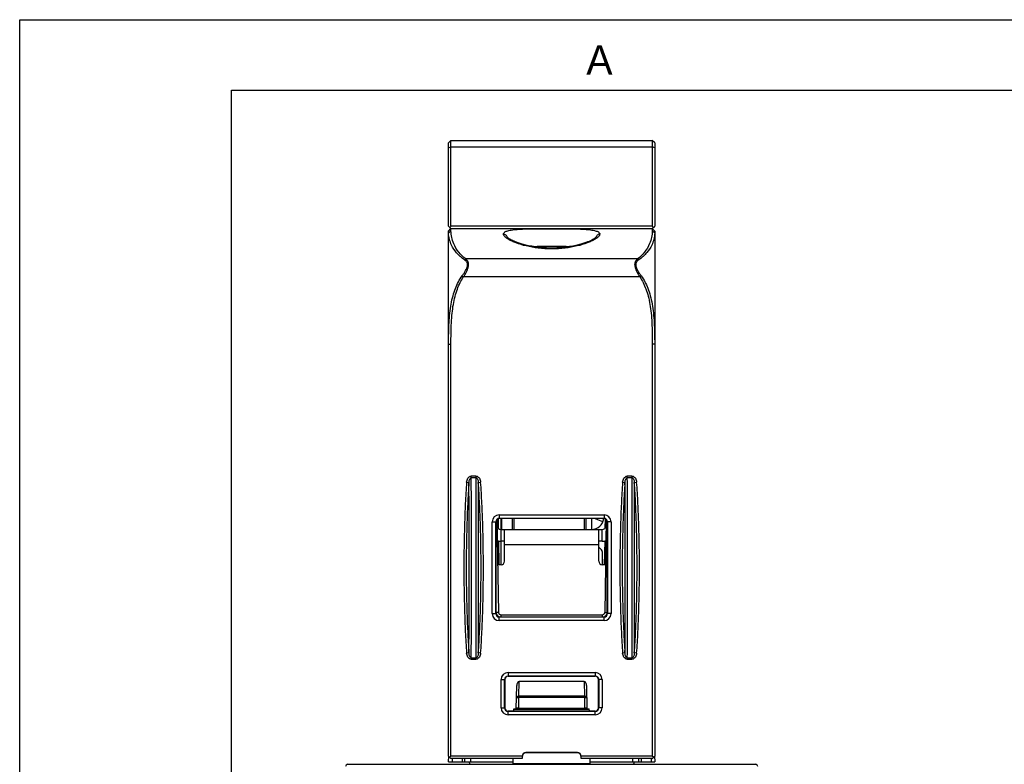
# Model space of a CAD drawing. Header units: millimetres. Extents: x 0 to 420, y 0 to 297.
# Tile 5 of 24: x 0 to 84, y 234 to 297. Entities that reach past the tile are written whole.
import ezdxf

# ---------------------------------------------------------------- set-up
doc = ezdxf.new("R2010")
doc.units = ezdxf.units.MM
doc.header["$LTSCALE"] = 23.1
doc.layers.get('0').update_dxf_attribs({"linetype": 'CONTINUOUS'})
doc.styles.add('TEXTSTYLE_2', font='trium.ttf')

msp = doc.modelspace()

# ---------------------------------------------------------------- linework, layer by layer
at = {"color": 2, "linetype": 'CONTINUOUS'}
for p, q in [((0, 0), (0, 297)), ((0, 297), (420, 297))]:
    msp.add_line(p, q, dxfattribs=at)
at = {"color": 7, "linetype": 'CONTINUOUS'}
for p, q in [((18, 6), (18, 291)), ((18, 291), (414, 291)), ((36.42616, 286.54939), (36.62616, 286.74939)), ((36.42616, 279.44939), (36.42616, 286.54939)), ((36.62616, 286.1984), (36.62616, 286.74939)), ((36.62616, 286.74939), (53.72616, 286.74939)), ((53.72616, 286.74939), (53.72616, 286.1984)), ((53.92616, 286.54939), (53.72616, 286.74939)), ((53.92616, 286.54939), (53.92616, 279.44939)), ((36.42616, 279.44939), (36.62616, 279.24939)), ((53.72616, 279.45464), (36.62616, 279.45464)), ((53.72616, 279.24939), (53.92616, 279.44939)), ((36.42616, 279.04939), (36.62616, 279.24939)), ((36.42616, 234.44939), (36.42616, 279.04939)), ((36.62616, 279.06484), (36.62616, 279.24939)), ((36.62616, 279.24939), (53.72616, 279.24939)), ((53.72616, 279.24939), (53.72616, 279.06484)), ((53.92616, 279.04939), (53.72616, 279.24939)), ((53.92616, 279.04939), (53.92616, 234.44939)), ((36.62616, 234.44939), (36.62616, 269.43113)), ((53.72616, 269.43113), (53.72616, 234.44939)), ((40.45016, 254.34939), (40.44897, 246.54939)), ((40.5348, 254.54782), (40.67273, 246.6459)), ((40.57616, 253.99939), (40.57616, 254.5802)), ((40.63373, 254.60879), (40.64776, 253.80506)), ((49.62616, 254.62534), (40.72616, 254.62534)), ((40.87616, 253.69939), (40.87616, 254.62534)), ((48.57616, 253.69939), (48.57616, 254.62534)), ((49.81751, 254.54782), (49.67959, 246.6459)), ((49.71858, 254.60879), (49.70455, 253.80506)), ((49.77616, 253.99939), (49.77616, 254.5802)), ((49.90334, 246.54939), (49.90215, 254.34939)), ((41.17616, 250.99939), (41.17616, 253.69939)), ((48.57616, 253.69939), (49.47616, 253.69939)), ((49.17616, 250.99939), (49.17616, 253.69939)), ((40.66675, 252.71707), (40.70225, 250.68351)), ((49.68556, 252.71707), (49.65006, 250.68351)), ((40.72616, 246.27217), (49.62616, 246.27217)), ((40.87269, 246.44939), (49.47962, 246.44939)), ((41.19812, 240.94939), (41.19776, 238.54939)), ((48.87616, 241.22738), (41.47616, 241.22738)), ((49.15455, 238.54939), (49.15419, 240.94939)), ((42.17616, 238.44939), (42.21073, 240.42991)), ((47.93749, 240.77727), (42.41482, 240.77727)), ((48.14159, 240.42991), (48.17616, 238.44939)), ((41.97304, 238.27095), (41.97616, 238.44939)), ((41.97596, 238.43797), (48.37635, 238.43797)), ((41.97616, 238.44939), (42.17616, 238.44939)), ((42.37753, 238.52973), (47.97478, 238.52973)), ((48.17616, 238.44939), (48.37616, 238.44939)), ((48.37927, 238.27095), (48.37616, 238.44939)), ((41.47616, 238.27095), (48.87616, 238.27095)), ((36.62616, 234.24939), (36.42616, 234.44939)), ((36.42616, 233.94939), (36.43488, 234.44924)), ((36.62616, 234.44939), (36.52616, 234.34939)), ((42.67616, 234.44939), (36.62616, 234.44939)), ((42.67965, 234.24939), (36.62616, 234.24939)), ((36.72592, 234.24939), (36.72616, 233.94939)), ((37.57592, 234.24939), (37.57616, 233.94939)), ((37.77746, 234.24939), (37.77616, 233.94939)), ((41.89552, 233.83007), (41.90284, 234.24939)), ((42.67616, 234.44939), (42.67965, 234.24939)), ((47.37616, 234.74939), (42.97616, 234.74939)), ((47.37616, 234.72837), (42.97616, 234.72837)), ((47.67266, 234.24939), (47.67616, 234.44939)), ((53.72616, 234.24939), (47.67266, 234.24939)), ((53.72616, 234.44939), (47.67616, 234.44939)), ((48.45679, 233.83007), (48.44947, 234.24939)), ((52.57616, 233.94939), (52.57484, 234.25005)), ((52.77639, 234.24939), (52.77616, 233.94939)), ((53.62639, 234.24939), (53.62616, 233.94939)), ((53.72616, 234.24939), (53.92616, 234.44939)), ((53.82616, 234.34939), (53.72616, 234.44939)), ((53.91743, 234.44924), (53.92616, 233.94939)), ((27.87616, 233.74939), (62.47616, 233.74939)), ((36.42616, 233.94939), (41.89761, 233.94939)), ((38.17616, 233.94939), (38.21142, 233.74939)), ((41.89552, 233.83007), (48.45679, 233.83007)), ((48.4547, 233.94939), (53.92616, 233.94939)), ((52.17616, 233.94939), (52.14089, 233.74939))]:
    msp.add_line(p, q, dxfattribs=at)
at = {"color": 9, "linetype": 'CONTINUOUS'}
for p, q in [((36.42616, 286.1086), (36.62616, 286.1984)), ((36.62616, 286.1984), (53.72616, 286.1984)), ((53.92616, 286.1086), (53.72616, 286.1984)), ((36.42616, 278.86631), (36.62616, 279.06484)), ((53.92616, 278.86631), (53.72616, 279.06484)), ((37.78027, 276.60243), (37.88999, 276.67403)), ((52.46232, 276.67403), (37.88999, 276.67403)), ((52.57205, 276.60243), (52.46232, 276.67403)), ((37.57068, 275.23658), (37.69438, 275.14915)), ((52.65793, 275.14915), (37.69438, 275.14915)), ((52.78163, 275.23658), (52.65793, 275.14915)), ((36.42616, 269.43113), (36.62616, 269.43113)), ((53.92616, 269.43113), (53.72616, 269.43113)), ((37.95694, 257.70484), (38.15563, 257.68992)), ((38.35365, 258.09195), (38.35365, 258.22949)), ((38.74866, 258.09195), (38.35365, 258.09195)), ((38.74865, 258.22949), (38.35367, 258.22949)), ((38.74866, 258.22949), (38.74866, 258.09195)), ((38.94668, 257.68992), (39.14537, 257.70484)), ((51.20694, 257.70484), (51.40563, 257.68992)), ((51.60365, 258.09195), (51.60365, 258.22949)), ((51.99866, 258.09195), (51.60365, 258.09195)), ((51.99865, 258.22949), (51.60367, 258.22949)), ((51.99866, 258.22949), (51.99866, 258.09195)), ((52.19668, 257.68992), (52.39537, 257.70484)), ((40.13135, 246.54939), (40.13135, 254.34939)), ((40.13135, 254.34939), (40.45016, 254.34939)), ((40.4313, 246.54939), (40.4313, 254.34939)), ((40.72616, 254.9442), (40.72616, 254.62534)), ((40.72616, 254.9442), (49.62616, 254.9442)), ((40.72616, 254.64425), (49.62616, 254.64425)), ((40.93473, 253.69939), (40.93473, 254.62534)), ((41.81758, 254.62534), (41.81758, 253.69939)), ((41.959, 254.62534), (41.959, 253.69939)), ((47.94331, 254.62534), (47.94331, 253.69939)), ((48.08473, 254.62534), (48.08473, 253.69939)), ((49.52496, 254.3366), (48.8185, 254.62534)), ((49.62616, 254.9442), (49.62616, 254.62534)), ((50.22096, 254.34939), (49.90215, 254.34939)), ((49.92101, 254.34939), (49.92101, 246.54939)), ((50.22096, 254.34939), (50.22096, 246.54939)), ((40.54437, 253.99939), (40.57616, 253.99939)), ((40.87616, 252.69939), (40.87616, 253.69939)), ((49.47616, 252.69939), (49.47616, 253.69939)), ((49.80794, 253.99939), (49.77616, 253.99939)), ((49.17616, 252.39939), (41.17616, 252.39939)), ((40.47276, 246.64328), (40.44919, 247.99308)), ((49.90312, 247.99308), (49.87955, 246.64328)), ((40.13135, 246.54939), (40.44897, 246.54939)), ((40.72616, 245.95458), (40.72616, 246.27217)), ((49.62616, 246.25454), (40.72616, 246.25454)), ((49.62616, 245.95458), (40.72616, 245.95458)), ((40.87269, 246.44939), (40.87269, 246.27217)), ((49.47962, 246.44939), (49.47962, 246.27217)), ((49.62616, 245.95458), (49.62616, 246.27217)), ((50.22096, 246.54939), (49.90334, 246.54939)), ((38.15563, 243.20886), (37.95694, 243.19394)), ((38.35365, 242.66929), (38.35365, 242.80683)), ((38.35366, 242.80683), (38.74866, 242.80683)), ((38.35366, 242.66929), (38.74864, 242.66929)), ((38.74866, 242.80683), (38.74866, 242.66929)), ((39.14537, 243.19394), (38.94669, 243.20886)), ((51.40563, 243.20886), (51.20694, 243.19394)), ((51.60365, 242.66929), (51.60365, 242.80683)), ((51.60365, 242.80683), (51.99866, 242.80683)), ((51.60366, 242.66929), (51.99864, 242.66929)), ((51.99866, 242.80683), (51.99866, 242.66929)), ((52.39537, 243.19394), (52.19669, 243.20886)), ((40.88135, 238.54939), (40.88135, 240.94939)), ((40.88135, 240.94939), (41.1813, 240.94939)), ((41.1813, 238.54939), (41.1813, 240.94939)), ((41.47616, 241.5442), (41.47616, 241.24425)), ((41.47616, 241.5442), (48.87616, 241.5442)), ((41.47616, 241.24425), (48.87616, 241.24425)), ((48.87616, 241.5442), (48.87616, 241.24425)), ((49.17101, 240.94939), (49.17101, 238.54939)), ((49.47096, 240.94939), (49.17101, 240.94939)), ((49.47096, 240.94939), (49.47096, 238.54939)), ((42.39296, 239.52504), (42.41482, 240.77727)), ((47.93749, 240.77727), (47.95935, 239.52504)), ((42.37753, 238.52973), (42.39296, 239.41382)), ((42.39296, 239.41382), (42.39296, 239.52504)), ((47.95935, 239.52504), (42.39296, 239.52504)), ((47.95935, 239.41382), (42.39296, 239.41382)), ((47.95935, 239.52504), (47.95935, 239.41382)), ((47.95935, 239.41382), (47.97478, 238.52973)), ((40.88135, 238.54939), (41.1813, 238.54939)), ((49.47096, 238.54939), (49.17101, 238.54939)), ((41.47616, 237.95458), (41.47616, 238.25454)), ((48.87616, 238.25454), (41.47616, 238.25454)), ((48.87616, 237.95458), (41.47616, 237.95458)), ((48.87616, 237.95458), (48.87616, 238.25454)), ((38.27746, 234.24939), (38.27615, 233.94939)), ((42.67616, 234.44939), (42.69714, 234.44939)), ((42.97616, 234.74939), (42.97616, 234.72837)), ((47.37616, 234.74939), (47.37616, 234.72837)), ((47.67616, 234.44939), (47.65517, 234.44939)), ((52.07616, 233.94939), (52.07485, 234.24939))]:
    msp.add_line(p, q, dxfattribs=at)
at = {"color": 3, "linetype": 'CONTINUOUS'}
for p, q in [((40.87616, 253.69939), (48.57616, 253.69939)), ((40.87616, 250.69939), (40.87616, 252.69939)), ((41.17616, 252.69939), (40.87616, 252.69939)), ((49.47616, 252.69939), (49.17616, 252.69939)), ((49.41758, 251.95797), (49.17616, 252.19939)), ((49.47616, 251.81655), (49.47616, 250.69939))]:
    msp.add_line(p, q, dxfattribs=at)
at = {"color": 7, "linetype": 'CONTINUOUS'}
msp.add_lwpolyline([(48.96255, 278.5366), (48.96307, 278.53729), (48.96157, 278.53549), (48.95662, 278.52997), (48.94932, 278.52239), (48.93978, 278.51308), (48.92763, 278.50189), (48.91352, 278.48956), (48.89752, 278.47625), (48.87941, 278.46184), (48.85932, 278.44655), (48.83726, 278.43045), (48.81303, 278.41349), (48.78646, 278.39564), (48.75746, 278.37693), (48.72584, 278.35736), (48.69126, 278.33684), (48.65346, 278.31534), (48.61235, 278.29297), (48.5678, 278.26977), (48.51964, 278.24579), (48.46776, 278.22108), (48.41228, 278.19582), (48.35312, 278.17005), (48.2902, 278.14383), (48.22368, 278.1173), (48.15361, 278.09054), (48.07985, 278.06357), (48.00229, 278.03644), (47.92093, 278.00922), (47.83566, 277.98197), (47.74618, 277.95471), (47.65259, 277.92758), (47.55467, 277.90064), (47.45151, 277.8738), (47.34318, 277.84724), (47.22945, 277.82108), (47.10893, 277.79521), (46.9821, 277.76995), (46.84831, 277.74542), (46.70421, 277.72134), (46.54867, 277.69798), (46.38248, 277.67597), (46.20503, 277.65573), (46.01474, 277.63771), (45.81331, 277.62273), (45.60533, 277.6116), (45.39051, 277.60468), (45.17018, 277.60239), (44.95164, 277.60491), (44.7355, 277.6121), (44.52243, 277.6238), (44.3197, 277.63925), (44.12946, 277.65761), (43.94996, 277.67844), (43.78229, 277.70103), (43.62784, 277.72458), (43.48489, 277.7488), (43.34987, 277.77387), (43.22217, 277.79963), (43.10218, 277.82571), (42.98811, 277.85226), (42.87969, 277.87917), (42.77699, 277.9062), (42.67888, 277.9335), (42.58508, 277.961), (42.49575, 277.98854), (42.41048, 278.0161), (42.32916, 278.04363), (42.25179, 278.07102), (42.17823, 278.09824), (42.10835, 278.12527), (42.0422, 278.15201), (41.97988, 278.17834), (41.92131, 278.20422), (41.86643, 278.22958), (41.81539, 278.25426), (41.76811, 278.27817), (41.7244, 278.3013), (41.68418, 278.32356), (41.64735, 278.34485), (41.61365, 278.36518), (41.58276, 278.38463), (41.55453, 278.40316), (41.52879, 278.42076), (41.50531, 278.4375), (41.48389, 278.45343), (41.46452, 278.46847), (41.44726, 278.48249), (41.43188, 278.49558), (41.41847, 278.5076), (41.40759, 278.51791), (41.40246, 278.523)], dxfattribs=at)
for centre, radius, start, end in [((85.82869, 230.34631), 69.51632, 135.0549009, 135.1745236), ((4.59447, 230.38676), 69.43759, 44.8430203, 44.9627785), ((40.87616, 253.99939), 0.3, 180, 270), ((49.47616, 253.99939), 0.3, 270, 360), ((40.87616, 250.99939), 0.3, 270, 360), ((49.47616, 250.99939), 0.3, 180, 270), ((40.87616, 249.69939), 1, 90, 105.8781005), ((49.47616, 249.69939), 1, 74.1218995, 90), ((40.87269, 246.64939), 0.2, 181, 270), ((49.47962, 246.64939), 0.2, 270, 359), ((42.97616, 234.44939), 0.3, 90, 180), ((32.87517, 234.44599), 9.82197, 359.4308025, 0.0198138), ((47.37616, 234.44939), 0.3, 0, 90), ((27.87616, 233.54939), 0.2, 90, 180), ((62.47616, 233.54939), 0.2, 0, 90)]:
    msp.add_arc(centre, radius, start, end, dxfattribs=at)
at = {"color": 9, "linetype": 'CONTINUOUS'}
for centre, radius, start, end in [((40.72616, 254.34939), 0.59481, 90, 180), ((40.72616, 254.34939), 0.29485, 90, 180), ((49.62616, 254.34939), 0.59481, 0, 90), ((49.62616, 254.34939), 0.29485, 0, 90), ((40.72616, 246.54939), 0.59481, 180, 270), ((40.72616, 246.54939), 0.29485, 180, 270), ((40.8718, 246.6505), 0.39911, 181.0364581, 187.1309568), ((40.87594, 246.65115), 0.4033, 187.1499676, 204.7046119), ((40.87341, 246.65173), 0.40159, 234.418665, 251.0614214), ((49.48055, 246.64862), 0.39811, 288.6207823, 300.6789289), ((49.62616, 246.54939), 0.59481, 270, 360), ((49.62616, 246.54939), 0.29485, 270, 360), ((49.48113, 246.64969), 0.39838, 331.3071641, 338.6616583), ((41.47616, 240.94939), 0.59481, 90, 180), ((41.47616, 240.94939), 0.29485, 90, 180), ((48.87616, 240.94939), 0.59481, 0, 90), ((48.87616, 240.94939), 0.29485, 0, 90), ((41.47616, 238.54939), 0.59481, 180, 270), ((41.47616, 238.54939), 0.29485, 180, 270), ((48.87616, 238.54939), 0.59481, 270, 360), ((48.87616, 238.54939), 0.29485, 270, 360)]:
    msp.add_arc(centre, radius, start, end, dxfattribs=at)
at = {"color": 3, "linetype": 'CONTINUOUS'}
for centre, radius, start, end in [((48.57616, 254.72439), 1.025, 270, 354.4459973), ((40.87616, 253.99939), 1.3, 256.2118498, 270), ((49.47616, 253.99939), 1.3, 270, 283.7881502), ((49.27616, 251.81655), 0.2, 0, 45)]:
    msp.add_arc(centre, radius, start, end, dxfattribs=at)
at = {"color": 7, "linetype": 'CONTINUOUS'}
for centre, major_axis, ratio, start_param, end_param in [((40.72616, 254.34935), (0, 0.27599), 0.99999999, 0, 1.570644), ((49.62616, 254.34935), (0, 0.27599), 0.99999999, -1.570644, 0), ((40.72616, 246.54935), (0, 0.27718), 0.99999999, 1.570644, 3.14159265), ((49.62616, 246.54935), (0, 0.27718), 0.99999999, -3.14159265, -1.570644), ((41.47616, 240.94935), (0, 0.27803), 0.99999999, 0, 1.570644), ((48.87616, 240.94935), (0, 0.27803), 0.99999999, -1.570644, 0), ((42.41069, 240.4264), (0.00611, 0.35086), 0.56994393, 0.00991806, 1.57070393), ((47.94162, 240.4264), (-0.00611, 0.35086), 0.56994393, -1.57070393, -0.00991806), ((41.47616, 238.54935), (0, 0.2784), 0.99999999, 1.570644, 3.14159265), ((42.37728, 238.51225), (0.20003, 0.00002), 0.08735513, 1.56956674, 3.14005848), ((47.97503, 238.51225), (0.20003, -0.00002), 0.08735513, 0.00153417, 1.57202591), ((48.87616, 238.54935), (0, 0.2784), 0.99999999, -3.14159265, -1.570644)]:
    msp.add_ellipse(centre, major_axis=major_axis, ratio=ratio, start_param=start_param, end_param=end_param, dxfattribs=at)
for points, knots in [([(36.62625, 279.45464), (36.62614, 280.03342), (36.62531, 281.18529), (36.62666, 282.89732), (36.62657, 284.56646), (36.62462, 285.66251), (36.62616, 286.1984)], [0, 0, 0, 0, 0.25747338, 0.51241649, 0.76160656, 1, 1, 1, 1]), ([(53.72616, 286.1984), (53.72762, 285.66251), (53.72576, 284.56646), (53.7257, 282.89732), (53.7269, 281.18529), (53.72614, 280.03342), (53.72609, 279.45464)], [0, 0, 0, 0, 0.23839345, 0.48758353, 0.74252668, 1, 1, 1, 1]), ([(37.78027, 276.60243), (37.64746, 276.69007), (37.40578, 276.87534), (37.01598, 277.27874), (36.59436, 277.90576), (36.42616, 278.5158), (36.42616, 278.86631)], [0, 0, 0, 0, 0.17488344, 0.33317602, 0.61475314, 1, 1, 1, 1]), ([(37.88999, 276.67403), (37.4443, 276.99926), (36.83814, 277.76593), (36.62616, 278.69183), (36.62616, 279.06484)], [0, 0, 0, 0, 0.59663871, 1, 1, 1, 1]), ([(53.72616, 279.06484), (53.72616, 278.69446), (53.51572, 277.7687), (52.91011, 277.00079), (52.46232, 276.67403)], [0, 0, 0, 0, 0.40052953, 1, 1, 1, 1]), ([(53.92616, 278.86631), (53.92616, 278.51834), (53.7599, 277.91131), (53.34139, 277.28476), (52.95053, 276.87875), (52.70671, 276.6913), (52.57205, 276.60243)], [0, 0, 0, 0, 0.38243224, 0.66357225, 0.82267566, 1, 1, 1, 1]), ([(37.57068, 275.23658), (37.6262, 275.31207), (37.73073, 275.45798), (37.86781, 275.67062), (37.96958, 275.86816), (38.0298, 276.04998), (38.04086, 276.2191), (37.99988, 276.37338), (37.90816, 276.50348), (37.82571, 276.57244), (37.78027, 276.60243)], [0, 0, 0, 0, 0.17805242, 0.34099469, 0.48030158, 0.59935158, 0.70242454, 0.79786235, 0.89654526, 1, 1, 1, 1]), ([(37.69438, 275.14915), (37.74643, 275.2326), (37.84451, 275.39429), (37.97262, 275.62999), (38.0675, 275.84939), (38.12315, 276.05143), (38.13307, 276.23854), (38.08417, 276.46356), (37.97577, 276.60365), (37.88999, 276.67403)], [0, 0, 0, 0, 0.17423117, 0.33496892, 0.4748941, 0.59688169, 0.70433853, 0.80344582, 1, 1, 1, 1]), ([(52.46232, 276.67403), (52.37671, 276.60379), (52.26845, 276.46408), (52.21935, 276.23949), (52.22897, 276.05247), (52.28446, 275.85012), (52.41885, 275.54013), (52.55784, 275.30963), (52.65793, 275.14915)], [0, 0, 0, 0, 0.19618917, 0.2950917, 0.40250768, 0.52460066, 0.6649104, 1, 1, 1, 1]), ([(52.57205, 276.60243), (52.52667, 276.57248), (52.44439, 276.50366), (52.3527, 276.37393), (52.31158, 276.21997), (52.32229, 276.05091), (52.3824, 275.86883), (52.48432, 275.67095), (52.62152, 275.45803), (52.72613, 275.31205), (52.78163, 275.23658)], [0, 0, 0, 0, 0.10329446, 0.20175121, 0.2969911, 0.40000863, 0.51913595, 0.65880601, 0.82200948, 1, 1, 1, 1]), ([(36.42616, 269.43113), (36.42616, 269.74421), (36.4302, 270.35678), (36.45904, 271.24215), (36.52423, 272.06757), (36.63072, 272.82814), (36.78412, 273.5294), (36.98884, 274.16505), (37.24161, 274.73665), (37.45447, 275.07856), (37.57068, 275.23658)], [0, 0, 0, 0, 0.15626378, 0.3057301, 0.44204384, 0.56932887, 0.68876359, 0.79986461, 0.90209586, 1, 1, 1, 1]), ([(36.62616, 269.43113), (36.62616, 269.74278), (36.62993, 270.35184), (36.65673, 271.23044), (36.71753, 272.04649), (36.81677, 272.79526), (36.95981, 273.48314), (37.15082, 274.10437), (37.38614, 274.66153), (37.58541, 274.99497), (37.69438, 275.14915)], [0, 0, 0, 0, 0.15840724, 0.30957671, 0.4467129, 0.57417486, 0.6932437, 0.8034089, 0.90403058, 1, 1, 1, 1]), ([(52.65793, 275.14915), (52.76569, 274.99669), (52.96388, 274.66631), (53.19853, 274.11171), (53.39048, 273.49103), (53.53466, 272.80211), (53.63422, 272.05154), (53.69542, 271.23333), (53.72245, 270.35281), (53.72616, 269.74294), (53.72616, 269.43113)], [0, 0, 0, 0, 0.09489775, 0.19499332, 0.30542082, 0.42463502, 0.55231151, 0.69001455, 0.84151073, 1, 1, 1, 1]), ([(52.78163, 275.23658), (52.89655, 275.08031), (53.10826, 274.74155), (53.36031, 274.17256), (53.56602, 273.53746), (53.72064, 272.83512), (53.82748, 272.07269), (53.8931, 271.24508), (53.92217, 270.35775), (53.92616, 269.74438), (53.92616, 269.43113)], [0, 0, 0, 0, 0.09681679, 0.19851725, 0.30989217, 0.42948144, 0.55698405, 0.69386401, 0.84365549, 1, 1, 1, 1]), ([(42.69364, 234.24939), (42.69423, 234.24939), (42.69386, 234.25292), (42.69489, 234.25676), (42.69492, 234.26571), (42.69547, 234.27681), (42.69578, 234.29123), (42.69628, 234.31535), (42.69651, 234.33474), (42.69665, 234.34842)], [0, 0, 0, 0, 0.0177624, 0.06889472, 0.152853, 0.26855116, 0.41376534, 0.58598612, 1, 1, 1, 1]), ([(42.97616, 234.72837), (42.93972, 234.72837), (42.86605, 234.71373), (42.77306, 234.65117), (42.71113, 234.55775), (42.69679, 234.48408), (42.69678, 234.44765)], [0, 0, 0, 0, 0.24999688, 0.49997828, 0.7499658, 1, 1, 1, 1]), ([(47.65553, 234.44765), (47.65552, 234.48408), (47.64118, 234.55775), (47.57925, 234.65117), (47.48626, 234.71373), (47.41259, 234.72837), (47.37616, 234.72837)], [0, 0, 0, 0, 0.2500342, 0.50002172, 0.75000312, 1, 1, 1, 1]), ([(47.65517, 234.44939), (47.65518, 234.42389), (47.65529, 234.38685), (47.65573, 234.33972), (47.65613, 234.30977), (47.65666, 234.28529), (47.6571, 234.26848), (47.65765, 234.25873), (47.65781, 234.25362), (47.65837, 234.25137), (47.65833, 234.24939), (47.65867, 234.24939)], [0, 0, 0, 0, 0.38231052, 0.5551949, 0.70665858, 0.83093014, 0.92342438, 0.95648019, 0.98034614, 0.99486309, 1, 1, 1, 1])]:
    msp.add_open_spline(points, degree=3, knots=knots, dxfattribs=at)
at = {"color": 9, "linetype": 'CONTINUOUS'}
for points, knots in [([(41.09116, 278.78676), (41.09073, 278.81307), (41.10399, 278.86999), (41.16577, 278.94223), (41.26205, 279.00304), (41.3932, 279.05534), (41.55953, 279.0995), (41.76029, 279.13643), (41.9942, 279.1666), (42.36685, 279.20008), (42.89954, 279.22495), (43.6036, 279.23916), (44.37297, 279.24506), (45.17621, 279.24593), (45.97945, 279.24506), (46.74882, 279.23916), (47.45286, 279.22494), (47.98554, 279.20008), (48.35818, 279.16659), (48.59209, 279.13642), (48.79284, 279.09949), (48.95916, 279.05533), (49.09029, 279.00302), (49.18656, 278.94222), (49.24833, 278.86998), (49.26158, 278.81306), (49.26115, 278.78676)], [0, 0, 0, 0, 0.0093434, 0.01981768, 0.03292614, 0.04945882, 0.06977843, 0.09394864, 0.1218988, 0.15350319, 0.22679269, 0.31120284, 0.4035702, 0.50000689, 0.5964433, 0.68880972, 0.77321819, 0.84650595, 0.87810965, 0.90605915, 0.93022852, 0.95054696, 0.96707808, 0.98018492, 0.99065784, 1, 1, 1, 1]), ([(41.09116, 278.78676), (41.13353, 278.78678), (41.21368, 278.76829), (41.30643, 278.69674), (41.37242, 278.60719), (41.40547, 278.54067), (41.42042, 278.50598)], [0, 0, 0, 0, 0.27738526, 0.51536019, 0.75272812, 1, 1, 1, 1]), ([(41.53953, 278.32121), (41.4733, 278.35977), (41.35648, 278.43426), (41.21324, 278.55384), (41.12023, 278.66738), (41.09176, 278.75032), (41.09116, 278.78676)], [0, 0, 0, 0, 0.34474765, 0.62208761, 0.83606036, 1, 1, 1, 1]), ([(49.26115, 278.78676), (49.26055, 278.75032), (49.23209, 278.66738), (49.13908, 278.55385), (48.99586, 278.43428), (48.87904, 278.35979), (48.81283, 278.32123)], [0, 0, 0, 0, 0.16394747, 0.37792355, 0.6552614, 1, 1, 1, 1]), ([(49.26115, 278.78676), (49.21877, 278.78678), (49.13861, 278.76828), (49.04585, 278.69672), (48.97986, 278.60715), (48.94681, 278.54061), (48.93186, 278.50591)], [0, 0, 0, 0, 0.27737926, 0.51535117, 0.75272185, 1, 1, 1, 1]), ([(48.81283, 278.32123), (48.72216, 278.26843), (48.51852, 278.1648), (48.03379, 277.96511), (47.29509, 277.7473), (46.28409, 277.57291), (45.17621, 277.50773), (44.06832, 277.5729), (43.05731, 277.74728), (42.31859, 277.96508), (41.83385, 278.16478), (41.6302, 278.26841), (41.53953, 278.32121)], [0, 0, 0, 0, 0.04190365, 0.09109059, 0.20922629, 0.34856486, 0.49999635, 0.65142839, 0.79076847, 0.90890644, 0.95809486, 1, 1, 1, 1]), ([(43.52406, 277.74213), (44.07473, 277.75411), (45.17641, 277.75506), (46.27808, 277.75411), (46.82873, 277.74212)], [0, 0, 0, 0, 0.50000996, 1, 1, 1, 1]), ([(37.95694, 257.70484), (37.91164, 257.10148), (37.83981, 255.89334), (37.74664, 253.47482), (37.70503, 250.44939), (37.74665, 247.42395), (37.83981, 245.00544), (37.91164, 243.7973), (37.95694, 243.19394)], [0, 0, 0, 0, 0.1250002, 0.25000202, 0.5000001, 0.74999812, 0.87499985, 1, 1, 1, 1]), ([(38.15565, 257.6903), (38.11044, 257.08818), (38.03877, 255.88252), (37.94583, 253.46897), (37.90431, 250.44976), (37.94581, 247.43054), (38.03874, 245.017), (38.11039, 243.81134), (38.1556, 243.20922)], [0, 0, 0, 0, 0.12500019, 0.25000201, 0.5000001, 0.74999812, 0.87499986, 1, 1, 1, 1]), ([(37.95694, 257.70484), (37.96142, 257.76452), (37.98234, 257.8834), (38.05378, 258.0496), (38.1561, 258.16458), (38.26366, 258.21945), (38.32381, 258.22949), (38.35367, 258.22949)], [0, 0, 0, 0, 0.25049258, 0.50067715, 0.74995069, 0.87504503, 1, 1, 1, 1]), ([(38.1556, 243.20922), (38.1603, 245.62271), (38.16004, 250.44974), (38.16034, 255.27677), (38.15565, 257.6903)], [0, 0, 0, 0, 0.49999573, 1, 1, 1, 1]), ([(38.15563, 257.68992), (38.1575, 257.72957), (38.16631, 257.81017), (38.19858, 257.95446), (38.27718, 258.09205), (38.35365, 258.09195)], [0, 0, 0, 0, 0.25458804, 0.5095673, 1, 1, 1, 1]), ([(38.35366, 242.80683), (38.35653, 243.98293), (38.35871, 246.53045), (38.35982, 250.4494), (38.35871, 254.36834), (38.35652, 256.91586), (38.35365, 258.09195)], [0, 0, 0, 0, 0.23083184, 0.5000015, 0.76916869, 1, 1, 1, 1]), ([(38.74866, 258.09195), (38.74578, 256.91585), (38.7436, 254.36832), (38.74249, 250.44938), (38.7436, 246.53043), (38.74579, 243.98292), (38.74866, 242.80683)], [0, 0, 0, 0, 0.23083207, 0.50000176, 0.76916898, 1, 1, 1, 1]), ([(38.74865, 258.22949), (38.77853, 258.22949), (38.8387, 258.21943), (38.94626, 258.16453), (39.04856, 258.04955), (39.11998, 257.88337), (39.14089, 257.76451), (39.14537, 257.70484)], [0, 0, 0, 0, 0.12504524, 0.25015066, 0.49940252, 0.74955096, 1, 1, 1, 1]), ([(38.74866, 258.09195), (38.82515, 258.09204), (38.90375, 257.95443), (38.93601, 257.81014), (38.94481, 257.72956), (38.94668, 257.68992)], [0, 0, 0, 0, 0.49057245, 0.74548376, 1, 1, 1, 1]), ([(38.94671, 257.68956), (38.94201, 255.27607), (38.94227, 250.44904), (38.94197, 245.62201), (38.94666, 243.20848)], [0, 0, 0, 0, 0.49999586, 1, 1, 1, 1]), ([(38.94666, 243.20848), (38.99187, 243.8106), (39.06354, 245.01626), (39.15648, 247.4298), (39.198, 250.44902), (39.1565, 253.46824), (39.06357, 255.88178), (38.99192, 257.08744), (38.94671, 257.68956)], [0, 0, 0, 0, 0.12500019, 0.25000201, 0.5000001, 0.74999812, 0.87499986, 1, 1, 1, 1]), ([(39.14537, 243.19394), (39.19067, 243.7973), (39.2625, 245.00544), (39.35567, 247.42396), (39.39728, 250.44939), (39.35566, 253.47483), (39.2625, 255.89334), (39.19067, 257.10148), (39.14537, 257.70484)], [0, 0, 0, 0, 0.1250002, 0.25000202, 0.5000001, 0.74999812, 0.87499985, 1, 1, 1, 1]), ([(51.20693, 257.70484), (51.16164, 257.10148), (51.08981, 255.89334), (50.99664, 253.47482), (50.95503, 250.44939), (50.99665, 247.42395), (51.08981, 245.00544), (51.16165, 243.7973), (51.20695, 243.19394)], [0, 0, 0, 0, 0.12500029, 0.25000216, 0.50000019, 0.74999817, 0.87499988, 1, 1, 1, 1]), ([(51.4056, 257.68964), (51.3604, 257.08754), (51.28874, 255.88192), (51.19582, 253.46845), (51.15431, 250.44933), (51.19582, 247.43021), (51.28875, 245.01675), (51.36041, 243.81113), (51.40561, 243.20903)], [0, 0, 0, 0, 0.12500028, 0.25000215, 0.50000019, 0.74999817, 0.87499988, 1, 1, 1, 1]), ([(51.20693, 257.70484), (51.21141, 257.76452), (51.23234, 257.8834), (51.30378, 258.04961), (51.40611, 258.16458), (51.51367, 258.21945), (51.57382, 258.22949), (51.60367, 258.22949)], [0, 0, 0, 0, 0.2504929, 0.50067737, 0.74995073, 0.875045, 1, 1, 1, 1]), ([(51.40561, 243.20903), (51.41031, 245.6225), (51.41007, 250.44937), (51.41031, 255.27625), (51.4056, 257.68964)], [0, 0, 0, 0, 0.50000831, 1, 1, 1, 1]), ([(51.40563, 257.68992), (51.4075, 257.72958), (51.41631, 257.81018), (51.44858, 257.95446), (51.52718, 258.09204), (51.60365, 258.09195)], [0, 0, 0, 0, 0.25458792, 0.509567, 1, 1, 1, 1]), ([(51.60365, 242.80683), (51.60653, 243.98296), (51.60872, 246.53052), (51.6098, 250.44946), (51.60871, 254.36838), (51.60652, 256.91586), (51.60365, 258.09195)], [0, 0, 0, 0, 0.23083783, 0.50000822, 0.76916844, 1, 1, 1, 1]), ([(51.99866, 258.09195), (51.99578, 256.91582), (51.99359, 254.36826), (51.99251, 250.44932), (51.9936, 246.53041), (51.99579, 243.98293), (51.99866, 242.80683)], [0, 0, 0, 0, 0.23083799, 0.50000812, 0.7691683, 1, 1, 1, 1]), ([(51.99865, 258.22949), (52.02853, 258.22949), (52.0887, 258.21943), (52.19626, 258.16453), (52.29856, 258.04955), (52.36998, 257.88337), (52.39088, 257.76451), (52.39536, 257.70484)], [0, 0, 0, 0, 0.12504527, 0.25015073, 0.49940269, 0.74955117, 1, 1, 1, 1]), ([(51.99866, 258.09195), (52.07515, 258.09204), (52.15375, 257.95443), (52.18601, 257.81014), (52.19481, 257.72956), (52.19668, 257.68992)], [0, 0, 0, 0, 0.49057244, 0.74548375, 1, 1, 1, 1]), ([(52.1967, 257.68977), (52.192, 255.27629), (52.19224, 250.44941), (52.192, 245.62254), (52.19671, 243.20915)], [0, 0, 0, 0, 0.50000901, 1, 1, 1, 1]), ([(52.19671, 243.20915), (52.24191, 243.81124), (52.31357, 245.01687), (52.4065, 247.43034), (52.448, 250.44946), (52.40649, 253.46858), (52.31356, 255.88205), (52.2419, 257.08768), (52.1967, 257.68977)], [0, 0, 0, 0, 0.12500031, 0.25000219, 0.50000021, 0.74999818, 0.87499988, 1, 1, 1, 1]), ([(52.39538, 243.19394), (52.44068, 243.7973), (52.5125, 245.00544), (52.60567, 247.42396), (52.64728, 250.44939), (52.60566, 253.47483), (52.51251, 255.89334), (52.44066, 257.10148), (52.39536, 257.70484)], [0, 0, 0, 0, 0.12500032, 0.2500022, 0.50000022, 0.74999817, 0.87499988, 1, 1, 1, 1]), ([(40.67273, 246.6459), (40.67272, 246.64622), (40.67067, 246.6456), (40.66853, 246.64625), (40.66336, 246.6459), (40.65365, 246.64605), (40.63682, 246.64573), (40.61236, 246.6455), (40.58242, 246.64505), (40.5353, 246.64435), (40.49826, 246.64373), (40.47276, 246.64328)], [0, 0, 0, 0, 0.00486675, 0.01929609, 0.04311629, 0.07614712, 0.16863613, 0.29291347, 0.4443754, 0.61732498, 1, 1, 1, 1]), ([(49.67959, 246.6459), (49.67959, 246.64622), (49.68164, 246.64561), (49.68378, 246.64626), (49.68895, 246.6459), (49.69866, 246.64606), (49.71549, 246.64574), (49.73995, 246.6455), (49.76989, 246.64505), (49.81701, 246.64435), (49.85405, 246.64373), (49.87955, 246.64328)], [0, 0, 0, 0, 0.00486808, 0.01929775, 0.04311805, 0.07614887, 0.16863769, 0.29291474, 0.44437636, 0.61732563, 1, 1, 1, 1]), ([(38.35366, 242.66929), (38.32378, 242.66929), (38.26361, 242.67935), (38.15605, 242.73425), (38.05375, 242.84923), (37.98233, 243.01541), (37.96142, 243.13427), (37.95694, 243.19394)], [0, 0, 0, 0, 0.12504522, 0.25015064, 0.49940253, 0.74955096, 1, 1, 1, 1]), ([(38.35365, 242.80683), (38.27716, 242.80674), (38.19856, 242.94435), (38.1663, 243.08864), (38.1575, 243.16922), (38.15563, 243.20886)], [0, 0, 0, 0, 0.49057249, 0.74548383, 1, 1, 1, 1]), ([(39.14537, 243.19394), (39.14089, 243.13426), (39.11997, 243.01538), (39.04853, 242.84918), (38.94621, 242.7342), (38.83865, 242.67933), (38.7785, 242.66929), (38.74864, 242.66929)], [0, 0, 0, 0, 0.25049257, 0.50067715, 0.74995069, 0.87504503, 1, 1, 1, 1]), ([(38.94669, 243.20886), (38.94481, 243.16921), (38.936, 243.08861), (38.90373, 242.94432), (38.82513, 242.80674), (38.74866, 242.80683)], [0, 0, 0, 0, 0.25458805, 0.5095673, 1, 1, 1, 1]), ([(51.60366, 242.66929), (51.57378, 242.66929), (51.51361, 242.67935), (51.40605, 242.73425), (51.30375, 242.84923), (51.23233, 243.01541), (51.21143, 243.13427), (51.20695, 243.19394)], [0, 0, 0, 0, 0.12504524, 0.25015069, 0.49940264, 0.7495511, 1, 1, 1, 1]), ([(51.60365, 242.80683), (51.52716, 242.80674), (51.44856, 242.94435), (51.4163, 243.08864), (51.4075, 243.16922), (51.40563, 243.20886)], [0, 0, 0, 0, 0.49057248, 0.74548382, 1, 1, 1, 1]), ([(52.39538, 243.19394), (52.3909, 243.13426), (52.36997, 243.01538), (52.29853, 242.84917), (52.1962, 242.7342), (52.08864, 242.67933), (52.02849, 242.66929), (51.99864, 242.66929)], [0, 0, 0, 0, 0.25049298, 0.50067742, 0.74995075, 0.87504501, 1, 1, 1, 1]), ([(52.19668, 243.20886), (52.19481, 243.16921), (52.186, 243.08861), (52.15373, 242.94432), (52.07513, 242.80674), (51.99866, 242.80683)], [0, 0, 0, 0, 0.25458792, 0.509567, 1, 1, 1, 1]), ([(42.39296, 239.52504), (42.36748, 239.52534), (42.31874, 239.52072), (42.25451, 239.4984), (42.20739, 239.4633), (42.19326, 239.4292), (42.19299, 239.41382)], [0, 0, 0, 0, 0.30811959, 0.58570172, 0.8140238, 1, 1, 1, 1]), ([(42.19299, 239.41382), (42.193, 239.41416), (42.19497, 239.41409), (42.19723, 239.4146), (42.20234, 239.41467), (42.21209, 239.41506), (42.2289, 239.4152), (42.25338, 239.4153), (42.28331, 239.41518), (42.33042, 239.4148), (42.36746, 239.41426), (42.39296, 239.41382)], [0, 0, 0, 0, 0.00513545, 0.01964867, 0.04350909, 0.07655814, 0.16904452, 0.29328124, 0.44467295, 0.61752956, 1, 1, 1, 1]), ([(48.15932, 239.41382), (48.15905, 239.4292), (48.14493, 239.4633), (48.09781, 239.4984), (48.03358, 239.52072), (47.98484, 239.52534), (47.95935, 239.52504)], [0, 0, 0, 0, 0.18594405, 0.41424859, 0.6918585, 1, 1, 1, 1]), ([(47.95935, 239.41382), (47.98485, 239.41426), (48.02189, 239.4148), (48.06901, 239.41518), (48.09894, 239.4153), (48.12341, 239.4152), (48.14022, 239.41506), (48.14997, 239.41467), (48.15508, 239.4146), (48.15734, 239.41409), (48.15932, 239.41416), (48.15932, 239.41382)], [0, 0, 0, 0, 0.38248303, 0.55534404, 0.70673354, 0.83096383, 0.92344324, 0.956491, 0.98035107, 0.99486441, 1, 1, 1, 1])]:
    msp.add_open_spline(points, degree=3, knots=knots, dxfattribs=at)
for points in [[(40.63974, 246.32512), (40.58438, 246.36479), (40.5381, 246.42076), (40.50955, 246.4826)], [(49.83059, 246.45842), (49.79675, 246.39656), (49.74431, 246.34222), (49.68367, 246.30623)], [(49.87955, 246.64328), (49.87872, 246.59621), (49.86932, 246.54858), (49.8522, 246.50473)]]:
    msp.add_open_spline(points, degree=3, dxfattribs=at)

# ---------------------------------------------------------------- texts
at = {"color": 2, "linetype": 'CONTINUOUS', "insert": (49.2338, 294.82977), "char_height": 2.5, "width": 2.3055556, "attachment_point": 2, "line_spacing_factor": 0.9, "style": 'TEXTSTYLE_2'}
msp.add_mtext('A', dxfattribs=at)

doc.saveas('drawing.dxf')
